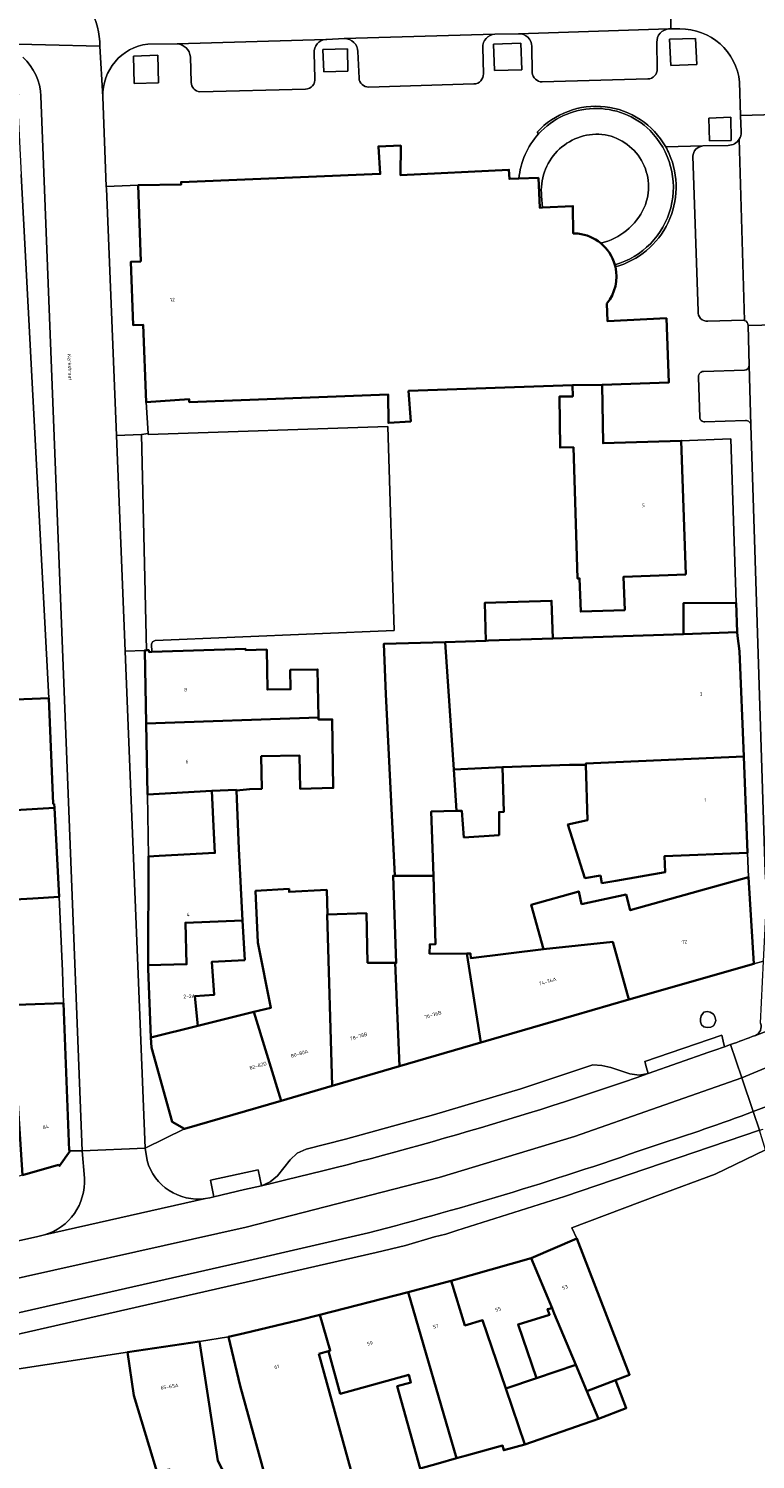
# Model space of a CAD drawing. Header units: metres. Extents: x 197700 to 204338, y 317132 to 325229.
# Tile 235 of 256: x 199978 to 200051, y 318539 to 318682. Entities that reach past the tile are written whole.
import ezdxf
from ezdxf.enums import TextEntityAlignment as Align

# ---------------------------------------------------------------- set-up
doc = ezdxf.new("R2010")
doc.units = ezdxf.units.M
for name, color, linetype, lineweight in [('B-WE-GR-BEPLANTING_CULTUUR_HEESTERS-GV', 90, 'Continuous', 18), ('B-WE-GR-BEPLANTING_CULTUUR_VASTE PLANTENVAK-GV', 90, 'Continuous', 18), ('B-WE-OG-BEBOUWING-GV', 7, 'Continuous', 35), ('B-WE-OG-BEBOUWING-T18', 10, 'Continuous', 18), ('B-WE-OG-TERREIN_ERF-GV', 7, 'Continuous', 18), ('B-WE-OG-TOPOGRAFIE-T18', 10, 'Continuous', 18), ('B-WE-VH-VERHARDING_ASFALT-GV', 252, 'Continuous', 18), ('B-WE-VH-VERHARDING_BETONSTRAATSTEEN-GV', 252, 'Continuous', 18), ('B-WE-VH-VERHARDING_HALFVERHARDING-GV', 252, 'Continuous', 18), ('B-WE-VH-VERHARDING_OPEN-GV', 252, 'Continuous', 18), ('B-WE-VH-VERHARDING_STRAATBAKSTEEN-GV', 252, 'Continuous', 18), ('B-WE-VH-VERHARDING_TEGEL-GV', 252, 'Continuous', 18)]:
    doc.layers.add(name, color=color, linetype=linetype, lineweight=lineweight)
doc.styles.add('NLCS-ISO-M200-T18', font='NLCS-ISO.ttf', dxfattribs={"height": 0.36})

msp = doc.modelspace()

# ---------------------------------------------------------------- linework, layer by layer
at = {"layer": 'B-WE-GR-BEPLANTING_CULTUUR_HEESTERS-GV'}
for points in [[(200024.933, 318677.687), (200027.656, 318677.747), (200027.561, 318680.411), (200024.845, 318680.299)], [(200045.118, 318678.293), (200045.002, 318680.891), (200042.41, 318680.826), (200042.542, 318678.202)], [(199989.006, 318676.399), (199991.429, 318676.471), (199991.353, 318679.227), (199988.944, 318679.129)], [(200010.266, 318679.863), (200007.828, 318679.79), (200007.926, 318677.557), (200010.311, 318677.626)], [(200048.561, 318670.718), (200048.514, 318673.034), (200046.326, 318672.946), (200046.385, 318670.672)], [(200000, 318566.103), (200001.694, 318566.497), (200001.366, 318568.072), (199996.605, 318567.039), (199996.95, 318565.401)]]:
    msp.add_lwpolyline(points, close=True, dxfattribs=at)
for points in [[(200047.605, 318581.514), (200039.929, 318578.882), (200040.111, 318578.236), (200040.271, 318577.668), (200046.312, 318579.799)], [(200047.89, 318580.35), (200047.752, 318580.915), (200047.605, 318581.514)]]:
    msp.add_lwpolyline(points, dxfattribs=at)
msp.add_lwpolyline([(200046.312, 318579.799, 0.003165), (200047.89, 318580.35)], format="xyb", dxfattribs=at)
at = {"layer": 'B-WE-GR-BEPLANTING_CULTUUR_VASTE PLANTENVAK-GV'}
msp.add_lwpolyline([(200045.585, 318582.548), (200045.813, 318582.337), (200046.155, 318582.271), (200046.513, 318582.304), (200046.774, 318582.451), (200046.904, 318582.679), (200047.001, 318582.972), (200046.904, 318583.363), (200046.774, 318583.607), (200046.464, 318583.786), (200046.155, 318583.867), (200045.829, 318583.802), (200045.732, 318583.672), (200045.553, 318583.428), (200045.488, 318583.135), (200045.488, 318582.841)], close=True, dxfattribs=at)
at = {"layer": 'B-WE-OG-BEBOUWING-GV'}
for points in [[(200033.257, 318661.421), (200032.795, 318661.45), (200032.756, 318664.173), (200029.711, 318664.013), (200029.45, 318663.999), (200029.325, 318666.981), (200027.367, 318666.912), (200026.423, 318666.878), (200026.377, 318667.786), (200015.571, 318667.238), (200015.592, 318670.208), (200013.351, 318670.118), (200013.538, 318667.375), (199993.681, 318666.571), (199993.681, 318666.322), (199989.396, 318666.257), (199989.66, 318658.637)], [(199989.66, 318658.637), (199988.66, 318658.597), (199988.909, 318652.286), (199989.896, 318652.323), (199990.176, 318644.617), (199994.483, 318644.903), (199994.49, 318644.633), (200014.315, 318645.387), (200014.361, 318642.544), (200016.576, 318642.694), (200016.371, 318645.737), (200032.726, 318646.326), (200035.685, 318646.345), (200042.331, 318646.594), (200042.091, 318652.986), (200036.216, 318652.68), (200036.139, 318654.443)], [(200036.999, 318658.11), (200036.975, 318658.21), (200036.948, 318658.311)]]:
    msp.add_lwpolyline(points, dxfattribs=at)
for points in [[(200035.537, 318660.472, 0.1471432), (200033.257, 318661.421)], [(200036.948, 318658.311, 0.1540046), (200035.537, 318660.472)], [(200036.139, 318654.443, 0.2313805), (200036.999, 318658.11)]]:
    msp.add_lwpolyline(points, format="xyb", dxfattribs=at)
for points in [[(200044.016, 318627.447), (200043.572, 318640.781), (200035.776, 318640.521), (200035.685, 318646.345), (200032.726, 318646.326), (200032.741, 318645.196), (200031.412, 318645.178), (200031.481, 318640.099), (200032.811, 318640.117), (200033.212, 318627.047), (200033.422, 318627.054), (200033.54, 318623.737), (200037.937, 318623.892), (200037.819, 318627.22)], [(200024.08, 318620.839), (200024.338, 318620.847), (200030.744, 318621.054), (200030.639, 318624.812), (200023.974, 318624.626)], [(200043.797, 318621.476), (200049.151, 318621.681), (200049.05, 318624.6), (200043.777, 318624.565)], [(200049.151, 318621.681), (200043.797, 318621.476), (200030.744, 318621.054), (200024.338, 318620.847), (200024.08, 318620.839), (200020.019, 318620.707), (200020.871, 318607.997), (200025.72, 318608.213), (200032.414, 318608.451), (200034.044, 318608.474), (200034.041, 318608.582), (200049.8, 318609.282), (200049.38, 318619.806), (200049.163, 318621.331)], [(200021.161, 318603.864), (200020.871, 318607.997), (200020.019, 318620.707), (200013.896, 318620.509), (200014.1, 318615.513), (200014.994, 318597.395), (200018.838, 318597.409), (200018.63, 318603.807)], [(199990.192, 318612.58), (200007.378, 318613.18), (200007.291, 318617.97), (200004.568, 318617.92), (200004.603, 318616.001), (200002.284, 318615.958), (200002.216, 318619.945), (200000.11, 318619.893), (200000.106, 318620.013), (199990.743, 318619.714), (199990.475, 318619.705), (199990.463, 318619.891), (199990.232, 318619.877), (199990.042, 318619.866)], [(199969.989, 318608.745), (199964.128, 318608.495), (199964.137, 318608.122), (199964.158, 318605.558), (199964.253, 318603.463), (199964.177, 318603.459), (199964.193, 318603.191), (199981.032, 318604.16), (199981.01, 318604.569), (199980.903, 318604.572), (199980.466, 318615.121), (199975.47, 318614.913), (199969.626, 318614.67)], [(200007.378, 318613.18), (199990.192, 318612.58), (199990.338, 318605.517), (199996.728, 318605.854), (199999.19, 318605.964), (199999.192, 318605.909), (200000.519, 318606.043), (200001.719, 318606.071), (200001.664, 318609.314), (200005.488, 318609.378), (200005.563, 318606.051), (200008.858, 318606.154), (200008.749, 318612.992), (200007.382, 318612.971)], [(200035.522, 318597.427), (200035.648, 318596.665), (200037.038, 318596.908), (200041.963, 318597.767), (200041.9, 318599.356), (200050.174, 318599.682), (200049.8, 318609.282), (200034.041, 318608.582), (200034.044, 318608.474), (200034.202, 318602.94), (200032.268, 318602.501), (200033.953, 318597.161)], [(200020.871, 318607.997), (200021.161, 318603.864), (200021.668, 318603.875), (200021.889, 318601.23), (200025.393, 318601.459), (200025.394, 318603.745), (200025.884, 318603.785), (200025.72, 318608.213)], [(199999.806, 318592.927), (199999.419, 318600.073), (199999.192, 318605.909), (199999.19, 318605.964), (199996.728, 318605.854), (199996.951, 318601.638), (199997.055, 318599.683), (199991.475, 318599.387), (199990.415, 318599.331), (199990.377, 318588.492), (199994.222, 318588.581), (199994.111, 318592.709)], [(199962.403, 318594.344), (199969.626, 318594.71), (199975.264, 318594.921), (199978.895, 318595.142), (199981.498, 318595.3), (199981.032, 318604.16), (199964.193, 318603.191), (199964.177, 318603.459), (199963.046, 318603.398), (199963.19, 318599.548), (199959.259, 318599.401), (199959.275, 318598.488), (199955.553, 318598.149), (199955.977, 318593.749), (199961.588, 318594.289)], [(200018.47, 318589.621), (200018.479, 318590.549), (200019.059, 318590.582), (200018.838, 318597.409), (200014.994, 318597.395), (200014.818, 318597.396), (200015.13, 318588.701), (200015.041, 318588.702), (200015.446, 318578.401), (200023.58, 318580.767), (200022.167, 318589.634)], [(200033.623, 318594.581), (200033.343, 318595.847), (200028.604, 318594.503), (200029.826, 318590.096), (200036.741, 318590.804), (200038.323, 318585.053), (200050.814, 318588.611), (200050.289, 318597.262), (200045.473, 318595.918), (200038.481, 318593.967), (200038.07, 318595.526)], [(200008.244, 318593.528), (200008.283, 318593.529), (200008.21, 318595.991), (200004.444, 318595.782), (200004.446, 318596.093), (200001.113, 318595.897), (200001.327, 318590.751), (200002.64, 318584.241), (200000.932, 318583.819), (200003.645, 318574.969), (200008.757, 318576.456)], [(200008.283, 318593.529), (200008.244, 318593.528), (200008.757, 318576.456), (200015.446, 318578.401), (200015.041, 318588.702), (200012.271, 318588.719), (200012.155, 318593.661)], [(200000.02, 318588.979), (199999.806, 318592.927), (199994.111, 318592.709), (199994.222, 318588.581), (199990.377, 318588.492), (199990.376, 318588.131), (199990.669, 318581.285), (199995.348, 318582.44), (199995.051, 318585.405), (199996.987, 318585.538), (199996.749, 318588.818)], [(200029.834, 318590.066), (200022.576, 318589.196), (200022.555, 318589.635), (200022.167, 318589.634), (200023.58, 318580.767), (200032.837, 318583.459), (200038.323, 318585.053), (200036.741, 318590.804), (200029.826, 318590.096)], [(199977.233, 318577.281), (199977.872, 318567.552), (199981.441, 318568.562), (199981.551, 318568.474), (199982.605, 318569.962), (199982.502, 318570.018), (199981.952, 318584.682), (199978.178, 318584.551), (199976.804, 318584.487), (199977.097, 318579.266), (199976.849, 318579.251), (199976.984, 318577.265)], [(199990.669, 318581.285), (199990.713, 318580.265), (199992.774, 318572.877), (199994.01, 318572.166), (200003.645, 318574.969), (200000.932, 318583.819), (199995.348, 318582.44)], [(200037.007, 318547.118), (200038.407, 318547.655), (200033.137, 318561.238), (200028.596, 318559.277), (200030.684, 318554.296), (200030.905, 318553.77), (200033.051, 318548.651), (200034.154, 318546.022)], [(200021.982, 318552.571), (200023.752, 318553.085), (200026.061, 318546.279), (200029.113, 318547.315), (200027.295, 318552.673), (200030.438, 318553.628), (200030.236, 318554.199), (200030.684, 318554.296), (200028.596, 318559.277), (200020.626, 318557.006)], [(200021.139, 318539.315), (200016.317, 318555.888), (200007.525, 318553.622), (200008.553, 318550.061), (200008.371, 318550.008), (200009.551, 318545.75), (200016.388, 318547.643), (200016.599, 318546.881), (200015.243, 318546.506), (200017.514, 318538.311), (200019.327, 318538.813)], [(200023.752, 318553.085), (200021.982, 318552.571), (200020.626, 318557.006), (200020.363, 318556.931), (200016.317, 318555.888), (200021.139, 318539.315), (200022.131, 318539.59), (200025.737, 318540.589), (200025.868, 318540.113), (200027.957, 318540.692), (200026.061, 318546.279)], [(200007.419, 318549.746), (200008.371, 318550.008), (200008.553, 318550.061), (200007.525, 318553.622), (200005.426, 318553.081), (200000, 318551.801), (199998.411, 318551.425), (199999.56, 318546.559), (200002.484, 318535.928), (200004.186, 318536.4), (200005.093, 318533.242), (200011.482, 318534.934), (200010.622, 318538.183)], [(199995.528, 318550.968), (199988.327, 318549.889), (199988.971, 318545.589), (199991.256, 318538.008), (199992.527, 318538.203), (199997.659, 318527.619), (199999.566, 318523.802), (200004.002, 318526.119), (200002.102, 318529.942), (199997.329, 318539.078), (199996.269, 318546.023)], [(200034.154, 318546.022), (200033.051, 318548.651), (200029.113, 318547.315), (200026.061, 318546.279), (200027.957, 318540.692), (200035.314, 318543.255)], [(200035.314, 318543.255), (200038.081, 318544.317), (200037.007, 318547.118), (200034.154, 318546.022)]]:
    msp.add_lwpolyline(points, close=True, dxfattribs=at)
at = {"layer": 'B-WE-OG-TERREIN_ERF-GV'}
for points in [[(199975.47, 318614.913), (199980.466, 318615.121), (199977.709, 318667.315)], [(199978.178, 318584.551), (199981.952, 318584.682), (199981.84, 318587.876), (199981.498, 318595.3), (199978.895, 318595.142), (199975.264, 318594.921)], [(200061.748, 318538.744), (200060.571, 318541.267), (200059.394, 318543.789), (200053.387, 318557.938), (200056.397, 318559.557), (200059.248, 318561.447), (200058.065, 318563.469), (200055.929, 318567.121), (200053.709, 318570.915), (200051.968, 318570.076), (200046.939, 318567.652), (200041.198, 318565.504), (200032.668, 318562.312), (200033.137, 318561.238), (200038.407, 318547.655), (200037.007, 318547.118), (200038.081, 318544.317), (200035.314, 318543.255), (200027.957, 318540.692), (200025.868, 318540.113), (200025.737, 318540.589), (200022.131, 318539.59), (200021.139, 318539.315), (200019.327, 318538.813)], [(200002.484, 318535.928), (199999.56, 318546.559), (199998.411, 318551.425), (199995.528, 318550.968), (199996.269, 318546.023), (199997.329, 318539.078)], [(200017.514, 318538.311), (200015.243, 318546.506), (200016.599, 318546.881), (200016.388, 318547.643), (200009.551, 318545.75), (200008.371, 318550.008), (200007.419, 318549.746), (200010.622, 318538.183)]]:
    msp.add_lwpolyline(points, dxfattribs=at)
for points in [[(199991.087, 318620.853), (199990.832, 318620.734), (199990.728, 318620.475), (199990.743, 318619.714), (200000.106, 318620.013), (200000.11, 318619.893), (200002.216, 318619.945), (200002.284, 318615.958), (200004.603, 318616.001), (200004.568, 318617.92), (200007.291, 318617.97), (200007.378, 318613.18), (200007.382, 318612.971), (200008.749, 318612.992), (200008.858, 318606.154), (200005.563, 318606.051), (200005.488, 318609.378), (200001.664, 318609.314), (200001.719, 318606.071), (200000.519, 318606.043), (199999.192, 318605.909), (199999.419, 318600.073), (199999.806, 318592.927), (200000.02, 318588.979), (199996.749, 318588.818), (199996.987, 318585.538), (199995.051, 318585.405), (199995.348, 318582.44), (200000.932, 318583.819), (200002.64, 318584.241), (200001.327, 318590.751), (200001.113, 318595.897), (200004.446, 318596.093), (200004.444, 318595.782), (200008.21, 318595.991), (200008.283, 318593.529), (200012.155, 318593.661), (200012.271, 318588.719), (200015.041, 318588.702), (200015.13, 318588.701), (200014.818, 318597.396), (200014.994, 318597.395), (200014.1, 318615.513), (200013.896, 318620.509), (200020.019, 318620.707), (200024.08, 318620.839), (200023.974, 318624.626), (200030.639, 318624.812), (200030.744, 318621.054), (200043.797, 318621.476), (200043.777, 318624.565), (200049.05, 318624.6), (200048.5, 318640.968), (200043.572, 318640.781), (200044.016, 318627.447), (200037.819, 318627.22), (200037.937, 318623.892), (200033.54, 318623.737), (200033.422, 318627.054), (200033.212, 318627.047), (200032.811, 318640.117), (200031.481, 318640.099), (200031.412, 318645.178), (200032.741, 318645.196), (200032.726, 318646.326), (200016.371, 318645.737), (200016.576, 318642.694), (200014.361, 318642.544), (200014.315, 318645.387), (199994.49, 318644.633), (199994.483, 318644.903), (199990.176, 318644.617), (199990.393, 318641.482), (199990.398, 318641.412), (200014.292, 318642.21), (200014.915, 318621.858)], [(200035.648, 318596.665), (200035.522, 318597.427), (200033.953, 318597.161), (200032.268, 318602.501), (200034.202, 318602.94), (200034.044, 318608.474), (200032.414, 318608.451), (200025.72, 318608.213), (200025.884, 318603.785), (200025.394, 318603.745), (200025.393, 318601.459), (200021.889, 318601.23), (200021.668, 318603.875), (200021.161, 318603.864), (200018.63, 318603.807), (200018.838, 318597.409), (200019.059, 318590.582), (200018.479, 318590.549), (200018.47, 318589.621), (200022.167, 318589.634), (200022.555, 318589.635), (200022.576, 318589.196), (200029.834, 318590.066), (200029.826, 318590.096), (200028.604, 318594.503), (200033.343, 318595.847), (200033.623, 318594.581), (200038.07, 318595.526), (200038.481, 318593.967), (200045.473, 318595.918), (200050.289, 318597.262), (200050.174, 318599.682), (200041.9, 318599.356), (200041.963, 318597.767), (200037.038, 318596.908)], [(199996.728, 318605.854), (199990.338, 318605.517), (199990.415, 318599.331), (199991.475, 318599.387), (199997.055, 318599.683), (199996.951, 318601.638)], [(200030.684, 318554.296), (200030.236, 318554.199), (200030.438, 318553.628), (200027.295, 318552.673), (200029.113, 318547.315), (200033.051, 318548.651), (200030.905, 318553.77)]]:
    msp.add_lwpolyline(points, close=True, dxfattribs=at)
at = {"layer": 'B-WE-VH-VERHARDING_ASFALT-GV'}
for points in [[(199985.572, 318680.105, 0.2503345), (199982.106, 318686.625)], [(199977.881, 318679.007, -0.2070367), (199979.679, 318675.119)], [(200057.845, 318584.322, -0.0137866), (200050.963, 318581.483)], [(200050.963, 318581.483, -0.0045958), (200048.477, 318580.56)], [(200050.741, 318573.891, 0.0250776), (200067.63, 318581.231)], [(199996.108, 318565.212, -0.3752624), (199990.281, 318569.012)], [(199984.026, 318567.264, -0.3516406), (199980.042, 318561.595)]]:
    msp.add_lwpolyline(points, format="xyb", dxfattribs=at)
for points in [[(199983.823, 318569.966), (199990.087, 318570.243), (199988.085, 318619.786), (199987.216, 318641.299), (199986.221, 318665.914), (199986.213, 318666.134), (199985.868, 318675.058), (199985.572, 318680.105), (199974.695, 318680.365)], [(199974.695, 318680.365), (199985.572, 318680.105)], [(199979.679, 318675.119), (199983.823, 318569.966)], [(200082.524, 318593.35), (200070.412, 318586.776), (200060.778, 318581.894), (200049.605, 318577.238), (200050.741, 318573.891)], [(200048.477, 318580.56), (200049.605, 318577.238), (200060.778, 318581.894), (200070.412, 318586.776)], [(199990.087, 318570.243), (199983.823, 318569.966), (199984.026, 318567.264)], [(199990.281, 318569.012), (199990.087, 318570.243)], [(199980.042, 318561.595), (199996.108, 318565.212)]]:
    msp.add_lwpolyline(points, dxfattribs=at)
at = {"layer": 'B-WE-VH-VERHARDING_BETONSTRAATSTEEN-GV'}
for points in [[(200042.295, 318681.828), (200042.357, 318681.831), (200042.42, 318681.832), (200042.511, 318681.832), (200042.53, 318688.014)], [(200042.53, 318688.014), (200042.511, 318681.832), (200043.415, 318681.829)], [(199990.361, 318680.33), (199993.268, 318680.339), (200008.1, 318680.789), (200008.215, 318680.792), (200009.954, 318680.866), (200024.986, 318681.303), (200027.321, 318681.36), (200042.295, 318681.828)], [(200042.295, 318681.828), (200027.321, 318681.36)], [(199985.572, 318680.105), (199985.868, 318675.058)], [(200008.1, 318680.789), (199993.268, 318680.339)], [(200024.986, 318681.303), (200009.954, 318680.866)], [(200028.669, 318680.093), (200028.707, 318677.471)], [(200041.18, 318677.849), (200041.143, 318680.499)], [(199994.604, 318679.04), (199994.686, 318676.487)], [(200007.032, 318676.917), (200006.963, 318679.419)], [(200011.302, 318679.567), (200011.422, 318676.938)], [(200023.829, 318677.366), (200023.762, 318679.969)], [(199995.544, 318675.575), (200006.098, 318675.825)], [(200012.382, 318676.037), (200022.884, 318676.343)], [(200029.695, 318676.551), (200040.237, 318676.845)], [(200049.382, 318676.53), (200049.492, 318673.199), (200056.45, 318673.41), (200056.356, 318676.495)], [(200048.25, 318670.226), (200045.706, 318670.162)], [(200049.892, 318652.756), (200049.347, 318670.84)], [(200044.717, 318669.133), (200045.255, 318653.684)], [(200046.206, 318652.702), (200049.778, 318652.782)], [(200049.87, 318647.796), (200045.774, 318647.684)], [(200050.516, 318642.343), (200050.328, 318648.272)], [(200045.294, 318647.078), (200045.409, 318643.124)], [(200045.915, 318642.648), (200049.985, 318642.782)], [(200040.271, 318577.668), (200039.356, 318577.504), (200038.438, 318577.647), (200036.536, 318578.294), (200035.651, 318578.486), (200034.749, 318578.563), (200027.566, 318576.154), (200018.839, 318573.554), (200010.061, 318571.141), (200006.166, 318570.129), (200005.266, 318569.746), (200004.561, 318569.071), (200003.29, 318567.491)], [(200000, 318558.952), (199970.811, 318552.322), (199971.731, 318552.216), (199972.614, 318551.931), (199973.504, 318551.478), (199974.409, 318551.182), (199975.361, 318551.215), (200013.135, 318559.828), (200016.064, 318560.54), (200018.959, 318561.387), (200020.077, 318561.675), (200021.178, 318562.024), (200031.935, 318565.419), (200051.376, 318572.022), (200050.741, 318573.891)], [(200050.741, 318573.891), (200051.376, 318572.022), (200051.747, 318572.148)], [(200003.29, 318567.491), (200002.57, 318566.868), (200001.694, 318566.497)], [(200012.357, 318561.793), (200000, 318558.952)]]:
    msp.add_lwpolyline(points, dxfattribs=at)
for points in [[(199982.106, 318686.625, -0.2503345), (199985.572, 318680.105)], [(200041.143, 318680.499, -0.407522), (200042.295, 318681.828)], [(200043.415, 318681.829, -0.3909153), (200049.382, 318676.53)], [(199985.868, 318675.058, -0.3873491), (199990.361, 318680.33)], [(199993.268, 318680.339, -0.3761194), (199994.604, 318679.04)], [(200006.963, 318679.419, -0.4215741), (200008.1, 318680.789)], [(200009.954, 318680.866, -0.4159759), (200011.302, 318679.567)], [(200023.762, 318679.969, -0.4058087), (200024.986, 318681.303)], [(200027.321, 318681.36, -0.4096309), (200028.669, 318680.093)], [(200022.884, 318676.343, 0.4136943), (200023.829, 318677.366)], [(200028.707, 318677.471, 0.3751619), (200029.695, 318676.551)], [(200040.237, 318676.845, 0.4104742), (200041.18, 318677.849)], [(199994.686, 318676.487, 0.3944337), (199995.544, 318675.575)], [(200006.098, 318675.825, 0.427538), (200007.032, 318676.917)], [(200011.422, 318676.938, 0.3883721), (200012.382, 318676.037)], [(200045.706, 318670.162, 0.3688024), (200044.717, 318669.133)], [(200049.347, 318670.84, -0.255351), (200048.25, 318670.226)], [(200045.255, 318653.684, 0.4774661), (200046.206, 318652.702)], [(200049.778, 318652.782, -0.0538341), (200049.892, 318652.756)], [(200045.774, 318647.684, 0.4476847), (200045.294, 318647.078)], [(200050.328, 318648.272, -0.3939442), (200049.87, 318647.796)], [(200045.409, 318643.124, 0.4278008), (200045.915, 318642.648)], [(200049.985, 318642.782, -0.4191002), (200050.516, 318642.343)], [(200050.963, 318581.483, 0.0137866), (200057.845, 318584.322)], [(200051.481, 318582.695, -0.3907153), (200050.963, 318581.483)], [(200067.63, 318581.231, -0.0250776), (200050.741, 318573.891)], [(200001.694, 318566.497, 0.0266672), (200040.271, 318577.668)], [(200050.741, 318573.891, -0.0139476), (200041.052, 318570.55)], [(200041.052, 318570.55, -0.0212149), (200012.357, 318561.793)]]:
    msp.add_lwpolyline(points, format="xyb", dxfattribs=at)
msp.add_lwpolyline([(199990.832, 318620.734), (199991.087, 318620.853), (200014.915, 318621.858), (200014.292, 318642.21), (199990.398, 318641.412), (199990.393, 318641.482), (199989.718, 318641.4), (199990.232, 318619.877), (199990.463, 318619.891), (199990.475, 318619.705), (199990.743, 318619.714), (199990.728, 318620.475)], close=True, dxfattribs=at)
at = {"layer": 'B-WE-VH-VERHARDING_HALFVERHARDING-GV'}
msp.add_lwpolyline([(199993.905, 318520.482), (199999.566, 318523.802), (199997.659, 318527.619), (199992.527, 318538.203), (199991.256, 318538.008), (199988.971, 318545.589), (199988.327, 318549.889), (199972.275, 318547.441), (199974.314, 318539.98), (199975.622, 318535.373), (199976.601, 318531.997), (199977.586, 318529.491), (199978.8, 318526.403), (199980.154, 318523.162), (199989.368, 318527.073), (199991.322, 318524.084)], close=True, dxfattribs=at)
at = {"layer": 'B-WE-VH-VERHARDING_OPEN-GV'}
for points in [[(200042.019, 318670.076, 0.5089952), (200029.185, 318671.53)], [(200029.333, 318671.368, -0.4253481), (200040.451, 318671.705)], [(200040.451, 318671.705, -0.5701196), (200036.948, 318658.311)], [(200049.546, 318671.566, -0.1476186), (200049.347, 318670.84)], [(200042.373, 318669.373, 0.0244106), (200042.019, 318670.076)], [(200036.999, 318658.11, 0.45538), (200042.373, 318669.373)], [(200049.892, 318652.756, -0.3154799), (200050.237, 318652.277)]]:
    msp.add_lwpolyline(points, format="xyb", dxfattribs=at)
for points in [[(200057.087, 318652.437), (200056.45, 318673.41), (200049.492, 318673.199), (200049.546, 318671.566)], [(200029.185, 318671.53), (200029.333, 318671.368)], [(200049.347, 318670.84), (200049.892, 318652.756)], [(200036.948, 318658.311), (200036.975, 318658.21), (200036.999, 318658.11)], [(200050.237, 318652.277), (200057.087, 318652.437)]]:
    msp.add_lwpolyline(points, dxfattribs=at)
for points in [[(200051.93, 318597.747), (200057.206, 318597.747), (200057.208, 318598.438), (200056.9, 318608.64), (200056.842, 318610.468), (200056.485, 318621.636), (200056.435, 318623.209), (200056.076, 318634.45), (200056.018, 318636.287), (200055.823, 318642.397), (200055.757, 318644.528), (200057.246, 318647.406), (200057.087, 318652.437), (200050.237, 318652.277), (200050.327, 318648.319), (200050.328, 318648.272), (200050.516, 318642.343)], [(199988.085, 318619.786), (199990.042, 318619.866), (199990.232, 318619.877), (199989.718, 318641.4), (199987.216, 318641.299)]]:
    msp.add_lwpolyline(points, close=True, dxfattribs=at)
at = {"layer": 'B-WE-VH-VERHARDING_STRAATBAKSTEEN-GV'}
for points in [[(200051.481, 318582.695), (200051.785, 318588.895), (200050.814, 318588.611), (200038.323, 318585.053), (200032.837, 318583.459), (200023.58, 318580.767), (200015.446, 318578.401), (200008.757, 318576.456), (200003.645, 318574.969), (199994.01, 318572.166), (199990.087, 318570.243), (199990.281, 318569.012)], [(200002.57, 318566.868), (200003.29, 318567.491), (200004.561, 318569.071), (200005.266, 318569.746), (200006.166, 318570.129), (200010.061, 318571.141), (200018.839, 318573.554), (200027.566, 318576.154), (200034.749, 318578.563), (200035.651, 318578.486), (200036.536, 318578.294), (200038.438, 318577.647), (200039.356, 318577.504), (200040.271, 318577.668), (200040.111, 318578.236), (200039.929, 318578.882), (200047.605, 318581.514), (200047.752, 318580.915), (200047.89, 318580.35), (200048.477, 318580.56)], [(200032.928, 318571.409), (200049.605, 318577.238), (200048.477, 318580.56), (200047.89, 318580.35)], [(200046.312, 318579.799), (200040.271, 318577.668)], [(200049.605, 318577.238), (200032.928, 318571.409), (200019.411, 318567.329), (200000.158, 318562.374), (199972.782, 318556.232), (199960.131, 318553.447), (199960.921, 318550.017), (199961.346, 318550.148), (199970.811, 318552.322), (200000, 318558.952), (200012.357, 318561.793)], [(200050.741, 318573.891), (200049.605, 318577.238)], [(199972.275, 318547.441), (199988.327, 318549.889), (199995.528, 318550.968), (199998.411, 318551.425), (200000, 318551.801), (200005.426, 318553.081), (200007.525, 318553.622), (200016.317, 318555.888), (200020.363, 318556.931), (200020.626, 318557.006), (200028.596, 318559.277), (200033.137, 318561.238), (200032.668, 318562.312), (200041.198, 318565.504), (200046.939, 318567.652), (200051.968, 318570.076), (200051.376, 318572.022), (200031.935, 318565.419), (200021.178, 318562.024), (200020.077, 318561.675), (200018.959, 318561.387), (200016.064, 318560.54), (200013.135, 318559.828), (199975.361, 318551.215)], [(200001.694, 318566.497), (200000, 318566.103), (199996.95, 318565.401), (199996.532, 318565.289), (199996.108, 318565.212), (199980.042, 318561.595), (199979.389, 318561.448), (199969.671, 318559.27), (199959.338, 318556.886), (199960.131, 318553.447), (199972.782, 318556.232), (200000.158, 318562.374), (200019.411, 318567.329), (200032.928, 318571.409)], [(199984.026, 318567.264), (199983.823, 318569.966), (199982.605, 318569.962), (199981.551, 318568.474), (199981.441, 318568.562), (199977.872, 318567.552), (199972.199, 318565.946), (199963.567, 318563.502), (199961.135, 318562.793), (199951.851, 318560.177), (199950.953, 318559.911), (199940.218, 318556.877), (199935.371, 318555.507), (199928.006, 318553.426), (199922.837, 318551.965), (199917.395, 318550.427), (199917.317, 318550.309), (199915.266, 318551.813), (199915.805, 318548.732)], [(199996.108, 318565.212), (199996.532, 318565.289), (199996.95, 318565.401), (199996.605, 318567.039), (200001.366, 318568.072), (200001.694, 318566.497), (200002.57, 318566.868)], [(199919.137, 318548.619), (199948.254, 318555.287), (199959.338, 318556.886), (199969.671, 318559.27), (199979.389, 318561.448), (199980.042, 318561.595)]]:
    msp.add_lwpolyline(points, dxfattribs=at)
msp.add_lwpolyline([(200045.813, 318582.337), (200045.585, 318582.548), (200045.488, 318582.841), (200045.488, 318583.135), (200045.553, 318583.428), (200045.732, 318583.672), (200045.829, 318583.802), (200046.155, 318583.867), (200046.464, 318583.786), (200046.774, 318583.607), (200046.904, 318583.363), (200047.001, 318582.972), (200046.904, 318582.679), (200046.774, 318582.451), (200046.513, 318582.304), (200046.155, 318582.271)], close=True, dxfattribs=at)
for points in [[(200050.963, 318581.483, 0.3907153), (200051.481, 318582.695)], [(200047.89, 318580.35, -0.003165), (200046.312, 318579.799)], [(200048.477, 318580.56, 0.0045958), (200050.963, 318581.483)], [(200040.271, 318577.668, -0.0266672), (200001.694, 318566.497)], [(200041.052, 318570.55, 0.0139476), (200050.741, 318573.891)], [(200012.357, 318561.793, 0.0212149), (200041.052, 318570.55)], [(199990.281, 318569.012, 0.3752624), (199996.108, 318565.212)], [(199980.042, 318561.595, 0.3516406), (199984.026, 318567.264)]]:
    msp.add_lwpolyline(points, format="xyb", dxfattribs=at)
at = {"layer": 'B-WE-VH-VERHARDING_TEGEL-GV'}
for points in [[(200042.295, 318681.828, 0.407522), (200041.143, 318680.499)], [(200049.382, 318676.53, 0.3909153), (200043.415, 318681.829)], [(199990.361, 318680.33, 0.3873491), (199985.868, 318675.058)], [(199994.604, 318679.04, 0.3761194), (199993.268, 318680.339)], [(200008.1, 318680.789, 0.4215741), (200006.963, 318679.419)], [(200011.302, 318679.567, 0.4159759), (200009.954, 318680.866)], [(200024.986, 318681.303, 0.4058087), (200023.762, 318679.969)], [(200028.669, 318680.093, 0.4096309), (200027.321, 318681.36)], [(199979.679, 318675.119, 0.2070367), (199977.881, 318679.007)], [(200023.829, 318677.366, -0.4136943), (200022.884, 318676.343)], [(200029.695, 318676.551, -0.3751619), (200028.707, 318677.471)], [(200041.18, 318677.849, -0.4104742), (200040.237, 318676.845)], [(199995.544, 318675.575, -0.3944337), (199994.686, 318676.487)], [(200007.032, 318676.917, -0.427538), (200006.098, 318675.825)], [(200012.382, 318676.037, -0.3883721), (200011.422, 318676.938)], [(200029.185, 318671.53, -0.5089952), (200042.019, 318670.076)], [(200040.451, 318671.705, 0.4253481), (200029.333, 318671.368)], [(200036.948, 318658.311, 0.5701196), (200040.451, 318671.705)], [(200049.347, 318670.84, 0.1476186), (200049.546, 318671.566)], [(200027.367, 318666.912, -0.1619833), (200029.333, 318671.368)], [(200029.333, 318671.368, 0.1619833), (200027.367, 318666.912)], [(200035.656, 318671.311, 0.4694268), (200029.638, 318665.165)], [(200029.638, 318665.165, -0.4694268), (200035.656, 318671.311)], [(200039.871, 318664.02, 0.5029258), (200035.656, 318671.311)], [(200035.656, 318671.311, -0.5029258), (200039.871, 318664.02)], [(200042.019, 318670.076, -0.0244106), (200042.373, 318669.373)], [(200044.717, 318669.133, -0.3688024), (200045.706, 318670.162)], [(200048.25, 318670.226, 0.255351), (200049.347, 318670.84)], [(200042.373, 318669.373, -0.45538), (200036.999, 318658.11)], [(200035.537, 318660.472, 0.2311134), (200039.871, 318664.02)], [(200039.871, 318664.02, -0.2311134), (200035.537, 318660.472)], [(200033.257, 318661.421, -0.1471432), (200035.537, 318660.472)], [(200035.537, 318660.472, -0.1540046), (200036.948, 318658.311)], [(200036.999, 318658.11, -0.2313805), (200036.139, 318654.443)], [(200046.206, 318652.702, -0.4774661), (200045.255, 318653.684)], [(200049.892, 318652.756, 0.0538341), (200049.778, 318652.782)], [(200050.237, 318652.277, 0.3154799), (200049.892, 318652.756)], [(200045.294, 318647.078, -0.4476847), (200045.774, 318647.684)], [(200049.87, 318647.796, 0.3939442), (200050.328, 318648.272)], [(200045.915, 318642.648, -0.4278008), (200045.409, 318643.124)], [(200050.516, 318642.343, 0.4191002), (200049.985, 318642.782)]]:
    msp.add_lwpolyline(points, format="xyb", dxfattribs=at)
for points in [[(200042.357, 318681.831), (200042.295, 318681.828)], [(200043.415, 318681.829), (200042.511, 318681.832), (200042.42, 318681.832), (200042.357, 318681.831)], [(199993.268, 318680.339), (199990.361, 318680.33)], [(200009.954, 318680.866), (200008.215, 318680.792), (200008.1, 318680.789)], [(200027.321, 318681.36), (200024.986, 318681.303)], [(200028.707, 318677.471), (200028.669, 318680.093)], [(200041.143, 318680.499), (200041.18, 318677.849)], [(199973.474, 318679.039), (199977.475, 318675.299), (199977.338, 318675.153), (199977.709, 318667.315), (199980.466, 318615.121), (199980.903, 318604.572), (199981.01, 318604.569), (199981.032, 318604.16), (199981.498, 318595.3), (199981.84, 318587.876), (199981.952, 318584.682), (199982.502, 318570.018), (199982.605, 318569.962), (199983.823, 318569.966), (199979.679, 318675.119)], [(199994.686, 318676.487), (199994.604, 318679.04)], [(200006.963, 318679.419), (200007.032, 318676.917)], [(200011.422, 318676.938), (200011.302, 318679.567)], [(200023.762, 318679.969), (200023.829, 318677.366)], [(200006.098, 318675.825), (199995.544, 318675.575)], [(200022.884, 318676.343), (200012.382, 318676.037)], [(200040.237, 318676.845), (200029.695, 318676.551)], [(200049.546, 318671.566), (200049.492, 318673.199), (200049.382, 318676.53)], [(199985.868, 318675.058), (199986.213, 318666.134), (199989.396, 318666.257), (199993.681, 318666.322), (199993.681, 318666.571), (200013.538, 318667.375), (200013.351, 318670.118), (200015.592, 318670.208), (200015.571, 318667.238), (200026.377, 318667.786), (200026.423, 318666.878), (200027.367, 318666.912)], [(200029.333, 318671.368), (200029.185, 318671.53)], [(200042.019, 318670.076), (200045.706, 318670.162), (200048.25, 318670.226)], [(200045.706, 318670.162), (200042.019, 318670.076)], [(200045.255, 318653.684), (200044.717, 318669.133)], [(200027.367, 318666.912), (200029.325, 318666.981), (200029.45, 318663.999), (200029.711, 318664.013), (200029.638, 318665.165)], [(200029.638, 318665.165), (200029.711, 318664.013), (200032.756, 318664.173), (200032.795, 318661.45), (200033.257, 318661.421)], [(200036.139, 318654.443), (200036.216, 318652.68), (200042.091, 318652.986), (200042.331, 318646.594), (200035.685, 318646.345), (200035.776, 318640.521), (200043.572, 318640.781), (200048.5, 318640.968), (200049.05, 318624.6), (200049.151, 318621.681), (200049.163, 318621.331), (200049.38, 318619.806)], [(200049.778, 318652.782), (200046.206, 318652.702)], [(200050.328, 318648.272), (200050.327, 318648.319), (200050.237, 318652.277)], [(200045.774, 318647.684), (200049.87, 318647.796)], [(200045.409, 318643.124), (200045.294, 318647.078)], [(200049.985, 318642.782), (200045.915, 318642.648)], [(200049.38, 318619.806), (200049.8, 318609.282), (200050.174, 318599.682), (200050.289, 318597.262), (200050.814, 318588.611), (200051.785, 318588.895), (200052.102, 318595.358), (200051.93, 318597.747), (200050.516, 318642.343)]]:
    msp.add_lwpolyline(points, dxfattribs=at)
for points in [[(200027.656, 318677.747), (200024.933, 318677.687), (200024.845, 318680.299), (200027.561, 318680.411)], [(200045.002, 318680.891), (200045.118, 318678.293), (200042.542, 318678.202), (200042.41, 318680.826)], [(199991.429, 318676.471), (199989.006, 318676.399), (199988.944, 318679.129), (199991.353, 318679.227)], [(200007.828, 318679.79), (200010.266, 318679.863), (200010.311, 318677.626), (200007.926, 318677.557)], [(200048.514, 318673.034), (200048.561, 318670.718), (200046.385, 318670.672), (200046.326, 318672.946)], [(199988.66, 318658.597), (199989.66, 318658.637), (199989.396, 318666.257), (199986.213, 318666.134), (199986.221, 318665.914), (199987.216, 318641.299), (199989.718, 318641.4), (199990.393, 318641.482), (199990.176, 318644.617), (199989.896, 318652.323), (199988.909, 318652.286)], [(199990.713, 318580.265), (199990.669, 318581.285), (199990.376, 318588.131), (199990.377, 318588.492), (199990.415, 318599.331), (199990.338, 318605.517), (199990.192, 318612.58), (199990.042, 318619.866), (199988.085, 318619.786), (199990.087, 318570.243), (199994.01, 318572.166), (199992.774, 318572.877)]]:
    msp.add_lwpolyline(points, close=True, dxfattribs=at)

# ---------------------------------------------------------------- texts
at = {"layer": 'B-WE-OG-BEBOUWING-T18', "style": 'NLCS-ISO-M200-T18'}
for s, rotation, p in [('12', 2.2, (199992.811, 318654.841)), ('5', 1.9, (200039.785, 318634.332)), ('8', 1.1, (199994.123, 318615.953)), ('3', 2.2, (200045.548, 318615.506)), ('6', 1.1, (199994.271, 318608.786)), ('1', 2.2, (200045.965, 318604.957)), ('4', 359.8, (199994.395, 318593.544)), ('72', 15.9, (200043.878, 318590.794)), ('74-74A', 16.2, (200030.239, 318586.869)), ('2-2A', 2.4, (199994.497, 318585.387)), ('76-76B', 16.2, (200018.794, 318583.54)), ('78-78B', 16.2, (200011.39, 318581.387)), ('82-82D', 16.2, (200001.356, 318578.469)), ('80-80A', 16.2, (200005.489, 318579.671)), ('84', 15.8, (199980.175, 318572.361)), ('53', 23.3, (200031.962, 318556.373)), ('55', 15.9, (200025.301, 318554.179)), ('57', 14.4, (200019.067, 318552.466)), ('59', 14.4, (200012.51, 318550.776)), ('61', 13.2, (200003.21, 318548.448)), ('65-65A', 8.5, (199992.52, 318546.473))]:
    msp.add_text(s, height=0.36, rotation=rotation, dxfattribs=at).set_placement(p, align=Align.MIDDLE)
at = {"layer": 'B-WE-OG-TOPOGRAFIE-T18', "style": 'NLCS-ISO-M200-T18'}
msp.add_text('Kerkstraat', height=0.36, rotation=272.3, dxfattribs=at).set_placement((199982.58, 318648.111), align=Align.MIDDLE)

doc.saveas('drawing.dxf')
